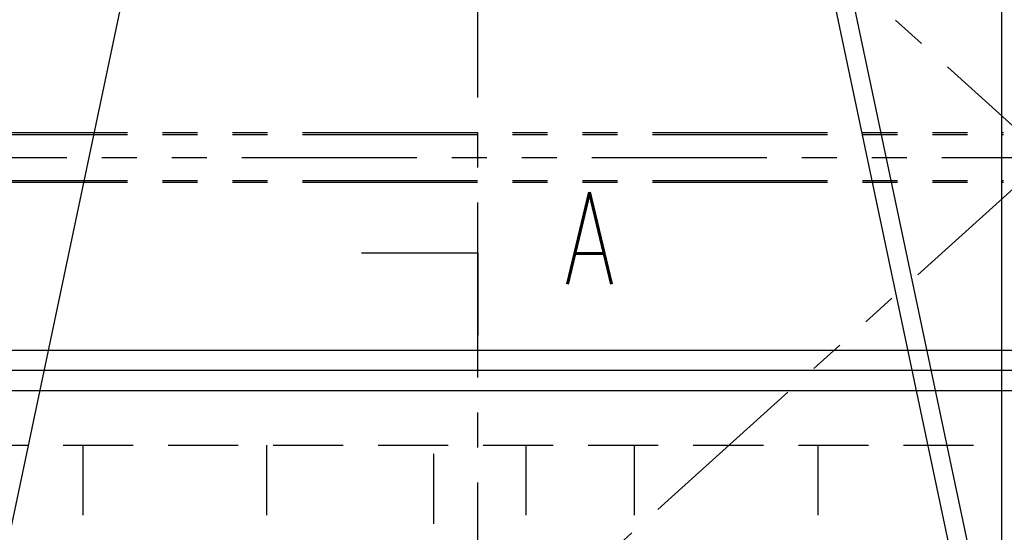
# Model space of a CAD drawing. Header units: millimetres. Extents: x -21 to 67273, y 14 to 95134.
# Tile 36 of 55: x 27560 to 32918, y 71147 to 73937. Entities that reach past the tile are written whole.
import ezdxf

# ---------------------------------------------------------------- set-up
doc = ezdxf.new("R2010")
doc.units = ezdxf.units.MM
doc.header["$LTSCALE"] = 30
for name, pattern in [('CENTER', [50.8, 31.75, -6.35, 6.35, -6.35]), ('DASHED', [19.05, 12.7, -6.35]), ('PHANTOM', [63.5, 31.75, -6.35, 6.35, -6.35, 6.35, -6.35])]:
    doc.linetypes.add(name, pattern=pattern)
for name, color, linetype in [('双点画线', 6, 'PHANTOM'), ('文本', 21, 'Continuous'), ('点画线', 2, 'CENTER'), ('虚线', 1, 'DASHED')]:
    doc.layers.add(name, color=color, linetype=linetype)
doc.styles.get("Standard").update_dxf_attribs({"font": 'romans.shx', "width": 0.7, "bigfont": 'hzdx.shx'})

msp = doc.modelspace()

# ---------------------------------------------------------------- linework, layer by layer
for p, q in [((32903.76, 82862.118), (32903.76, 36882.118)), ((29050.76, 78468.118), (27451.76, 70892.118)), ((31056.76, 78468.118), (32655.76, 70892.118)), ((31154.605, 78488.769), (32753.605, 70912.769)), ((29420.087, 72668.827), (30053.76, 72668.827)), ((30053.76, 72668.827), (30053.76, 72219.895))]:
    msp.add_line(p, q)
at = {"ltscale": 50}
for p, q in [((20037.71, 72138.618), (33153.76, 72138.618)), ((20038.112, 71919.618), (33153.76, 71919.618))]:
    msp.add_line(p, q, dxfattribs=at)
at = {"layer": '双点画线'}
for p, q in [((26953.76, 78787.118), (33153.76, 73187.118)), ((27193.76, 73322.118), (32913.76, 73322.118)), ((27193.76, 73312.118), (32913.76, 73312.118)), ((7813.76, 73187.118), (33153.76, 73187.118)), ((33153.76, 73187.118), (26953.76, 67587.118)), ((27193.76, 73062.118), (32913.76, 73062.118)), ((27193.76, 73052.118), (32913.76, 73052.118))]:
    msp.add_line(p, q, dxfattribs=at)
at = {"layer": '点画线'}
msp.add_line((30053.76, 30841.235), (30053.76, 86512.247), dxfattribs=at)
at = {"layer": '点画线', "ltscale": 50}
msp.add_line((20311.71, 72029.118), (33750.76, 72029.118), dxfattribs=at)
at = {"layer": '虚线'}
for p, q in [((26653.76, 71622.118), (32903.76, 71622.118)), ((27903.76, 71622.118), (27903.76, 70522.118)), ((28903.76, 71622.118), (28903.76, 70522.118)), ((29813.76, 70622.118), (29813.76, 71622.118)), ((30313.76, 71622.118), (30313.76, 70522.118)), ((30903.76, 71622.118), (30903.76, 70522.118)), ((31903.76, 71622.118), (31903.76, 70522.118)), ((32903.76, 71622.118), (32903.76, 70522.118))]:
    msp.add_line(p, q, dxfattribs=at)

# ---------------------------------------------------------------- texts
at = {"layer": '文本', "width": 0.7}
msp.add_text('A', height=500, dxfattribs=at).set_placement((30525.312, 72498.074))

doc.saveas('drawing.dxf')
